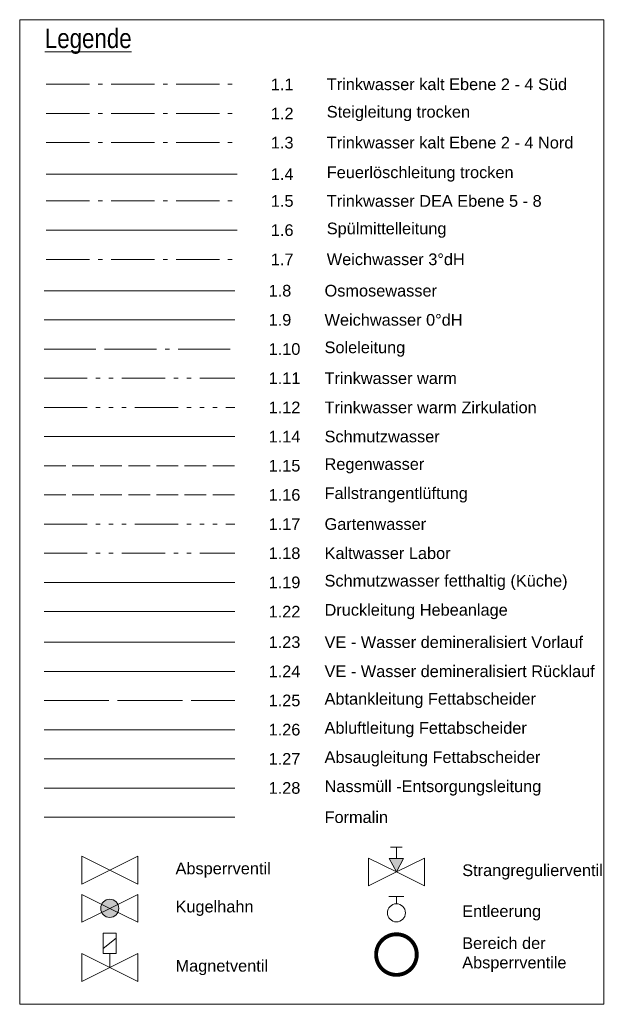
# Model space of a CAD drawing. Header units: metres. Extents: x -5 to 278, y -19 to 180.
# Tile 31 of 59: x 264 to 278, y -19 to 3. Entities that reach past the tile are written whole.
import ezdxf

# ---------------------------------------------------------------- set-up
doc = ezdxf.new("R2010")
doc.units = ezdxf.units.M
doc.header["$LTSCALE"] = 0.1
for name, pattern in [('_PGMM_2Ge_Pkt', [30, 12, -2, 12, -2, 0, -2]), ('_PGMM_Ge', [17, 15, -2]), ('_PGMM_Ge_2Pkt', [16, 10, -2, 0, -2, 0, -2]), ('_PGMM_Ge_3Pkt', [18, 10, -2, 0, -2, 0, -2, 0, -2]), ('_PGMM_Ge_Ku', [6.5, 5, -1.5]), ('_PGMM_Ge_Pkt', [14, 10, -2, 0, -2])]:
    doc.linetypes.add(name, pattern=pattern)
doc.layers.get('0').update_dxf_attribs({"linetype": 'CONTINUOUS', "lineweight": 20})
for name, color, linetype, lineweight in [('S_DL Hebeanlage', 24, '_PGMM_SW_DRUCK', 20), ('S_Fallstrangentlüftung', 24, '_PGMM_Ge_Ku', 20), ('S_Fettabscheider_Abluftleitung', 91, 'CONTINUOUS', 20), ('S_Fettabscheider_Absaugleitung', 151, 'CONTINUOUS', 20), ('S_Fettabscheider_Abtank', 40, '_PGMM_Ge', 20), ('S_Feuerlöschleitung trocken', 90, '_PGMM_FLT', 20), ('S_Formalin', 6, 'CONTINUOUS', 20), ('S_Gartenwasser', 90, '_PGMM_Ge_3Pkt', 20), ('S_Kaltwasser', 90, '_PGMM_Ge_Pkt', 20), ('S_Kaltwasser_Labor', 90, '_PGMM_Ge_2Pkt', 20), ('S_Nassmüll_Entsorgung', 200, 'CONTINUOUS', 20), ('S_Osmosewasser', 90, '_PGMM_OW', 20), ('S_Regenwasser', 162, '_PGMM_Ge_Ku', 20), ('S_Schmutzwasser', 34, 'CONTINUOUS', 20), ('S_Schmutzwasser fetthaltig', 24, '_PGMM_SW_FETT', 20), ('S_Soleleitung', 90, '_PGMM_2Ge_Pkt', 20), ('S_Spülmittelleitung', 40, 'CONTINUOUS', 20), ('S_Symbol Absperrventile', 190, 'CONTINUOUS', 20), ('S_VE_Wasser', 2, '_PGMM_VE', 20), ('S_Warmwasser', 10, '_PGMM_Ge_2Pkt', 20), ('S_Weichwasser_0dH', 90, '_PGMM_EH', 20), ('S_Weichwasser_3dH', 140, '_PGMM_Ge_Pkt', 20), ('S_Zirkulation', 21, '_PGMM_Ge_3Pkt', 20)]:
    doc.layers.add(name, color=color, linetype=linetype, lineweight=lineweight)
doc.styles.add('ACS_ISOCT', font='ISOCT')
doc.styles.add('Arial', font='arial.ttf')
doc.styles.add('ARIAL_NARROW', font='ARIALN.TTF')
doc.linetypes.add('_PGMM_EH', pattern='A,8,0,["EH",ACS_ISOCT,S=1,R=0,X=0,Y=-0.5],-2.2', length=10.2)
doc.linetypes.add('_PGMM_FLT', pattern='A,8,0,["FLT",ACS_ISOCT,S=1,R=0,X=0,Y=-0.5],-3.2', length=11.2)
doc.linetypes.add('_PGMM_OW', pattern='A,8,0,["OW",ACS_ISOCT,S=1,R=0,X=0,Y=-0.5],-2.2', length=10.2)
doc.linetypes.add('_PGMM_SW_DRUCK', pattern='A,8,0,["DS",ACS_ISOCT,S=1.7,R=0,X=0,Y=-0.85],-3.6', length=11.6)
doc.linetypes.add('_PGMM_SW_FETT', pattern='A,8,0,["SWF",ACS_ISOCT,S=1.7,R=0,X=0,Y=-0.85],-5.4', length=13.4)
doc.linetypes.add('_PGMM_VE', pattern='A,8,0,["VE",ACS_ISOCT,S=1,R=0,X=0,Y=-0.5],-2.2', length=10.2)

# ---------------------------------------------------------------- blocks, each defined once
blk = doc.blocks.new('*U22')
at = {"color": 0, "linetype": 'ByBlock'}
for points in [[(0, 0), (-179.5, 89.7), (-179.5, -89.7), (0, 0)], [(0, 0), (179.5, 89.7), (179.5, -89.7), (0, 0)]]:
    blk.add_lwpolyline(points, dxfattribs=at)
blk = doc.blocks.new('*U23')
at = {"linetype": 'ByBlock'}
h = blk.add_hatch(color=0, dxfattribs=at)
edge = h.paths.add_edge_path()
edge.add_arc((0, 0), 58.2, 0, 360)
at = {"color": 0, "linetype": 'ByBlock'}
for points in [[(0, 0), (-179.5, 89.7), (-179.5, -89.7), (0, 0)], [(0, 0), (179.5, 89.7), (179.5, -89.7), (0, 0)]]:
    blk.add_lwpolyline(points, dxfattribs=at)
blk.add_circle((0, 0), 58.2, dxfattribs=at)
blk = doc.blocks.new('*U15')
at = {"color": 0, "linetype": 'ByBlock'}
blk.add_line((0, 0), (0, 89.7), dxfattribs=at)
for points in [[(-41.6, 122.7), (-41.6, 221.5), (41.6, 221.5), (41.6, 89.7), (-41.6, 89.7), (-41.6, 122.7), (41.6, 188.5)], [(0, 0), (-179.5, 89.7), (-179.5, -89.7), (0, 0)], [(0, 0), (179.5, 89.7), (179.5, -89.7), (0, 0)]]:
    blk.add_lwpolyline(points, dxfattribs=at)
blk = doc.blocks.new('Entleerung')
at = {"color": 0, "linetype": 'ByBlock'}
for points in [[(-0.0483, 0.1056), (0.0483, 0.1056)], [(0, 0.058), (0, 0.1056)]]:
    blk.add_lwpolyline(points, dxfattribs=at)
blk.add_circle((0, 0), 0.058, dxfattribs=at)
blk = doc.blocks.new('*U16')
at = {"linetype": 'ByBlock'}
h = blk.add_hatch(color=0, dxfattribs=at)
h.dxf.hatch_style = 1
h.paths.add_polyline_path([(0, 0), (-46, 86.1), (46, 86.1)])
at = {"color": 0, "linetype": 'ByBlock'}
for points in [[(-37.7, 160.4), (37.7, 160.4)], [(0, 86.1), (0, 160.4)], [(0, 0), (-179.8, 89.9), (-179.8, -89.9), (0, 0)], [(0, 0), (-46, 86.1), (46, 86.1), (0, 0)], [(0, 0), (179.8, 89.9), (179.8, -89.9), (0, 0)]]:
    blk.add_lwpolyline(points, dxfattribs=at)
blk = doc.blocks.new('Sym_Absperrventile')
at = {"color": 0, "linetype": 'ByBlock', "const_width": 0.1}
blk.add_lwpolyline([(0, -0.522, 1), (0, 0.522, 1), (0, -0.522, -0.209016)], format="xyb", dxfattribs=at)

msp = doc.modelspace()

# ---------------------------------------------------------------- linework, layer by layer
msp.add_lwpolyline([(264.398, 3.474), (277.898, 3.474), (277.898, -19.31), (264.398, -19.31)], close=True)
at = {"layer": 'S_DL Hebeanlage'}
msp.add_line((264.961, -10.223), (269.371, -10.223), dxfattribs=at)
at = {"layer": 'S_Fallstrangentlüftung'}
msp.add_line((264.961, -7.523), (269.371, -7.523), dxfattribs=at)
at = {"layer": 'S_Fettabscheider_Abluftleitung'}
msp.add_line((264.961, -12.955), (269.371, -12.955), dxfattribs=at)
at = {"layer": 'S_Fettabscheider_Absaugleitung'}
msp.add_line((264.961, -13.63), (269.371, -13.63), dxfattribs=at)
at = {"layer": 'S_Fettabscheider_Abtank'}
msp.add_line((264.961, -12.28), (269.371, -12.28), dxfattribs=at)
at = {"layer": 'S_Feuerlöschleitung trocken', "ltscale": 1.5}
msp.add_line((265.013, -0.098), (269.423, -0.098), dxfattribs=at)
at = {"layer": 'S_Formalin'}
msp.add_line((264.961, -14.98), (269.371, -14.98), dxfattribs=at)
at = {"layer": 'S_Gartenwasser'}
msp.add_line((264.961, -8.198), (269.371, -8.198), dxfattribs=at)
at = {"layer": 'S_Kaltwasser'}
for p, q in [((265.013, 1.979), (269.423, 1.979)), ((265.013, 1.304), (269.423, 1.304)), ((265.013, 0.629), (269.423, 0.629)), ((265.013, -0.721), (269.423, -0.721))]:
    msp.add_line(p, q, dxfattribs=at)
at = {"layer": 'S_Kaltwasser_Labor'}
msp.add_line((264.961, -8.873), (269.371, -8.873), dxfattribs=at)
at = {"layer": 'S_Nassmüll_Entsorgung'}
msp.add_line((264.961, -14.305), (269.371, -14.305), dxfattribs=at)
at = {"layer": 'S_Osmosewasser', "ltscale": 1.5}
msp.add_line((264.961, -2.798), (269.371, -2.798), dxfattribs=at)
at = {"layer": 'S_Regenwasser'}
msp.add_line((264.961, -6.848), (269.371, -6.848), dxfattribs=at)
at = {"layer": 'S_Schmutzwasser'}
msp.add_line((264.961, -6.173), (269.371, -6.173), dxfattribs=at)
at = {"layer": 'S_Schmutzwasser fetthaltig'}
msp.add_line((264.961, -9.548), (269.371, -9.548), dxfattribs=at)
at = {"layer": 'S_Soleleitung'}
msp.add_line((264.961, -4.148), (269.371, -4.148), dxfattribs=at)
at = {"layer": 'S_Spülmittelleitung'}
msp.add_line((265.013, -1.396), (269.423, -1.396), dxfattribs=at)
at = {"layer": 'S_VE_Wasser', "ltscale": 1.5}
for p, q in [((264.961, -10.93), (269.371, -10.93)), ((264.961, -11.605), (269.371, -11.605))]:
    msp.add_line(p, q, dxfattribs=at)
at = {"layer": 'S_Warmwasser'}
msp.add_line((264.961, -4.823), (269.371, -4.823), dxfattribs=at)
at = {"layer": 'S_Weichwasser_0dH', "ltscale": 1.5}
msp.add_line((264.961, -3.473), (269.371, -3.473), dxfattribs=at)
at = {"layer": 'S_Weichwasser_3dH'}
msp.add_line((265.013, -2.071), (269.423, -2.071), dxfattribs=at)
at = {"layer": 'S_Zirkulation'}
msp.add_line((264.961, -5.498), (269.371, -5.498), dxfattribs=at)

# ---------------------------------------------------------------- block references
for name, p, xscale, yscale, zscale in [('*U16', (273.107, -16.248), 0.003600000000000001, 0.003600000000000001, 0.003600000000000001), ('*U22', (266.48, -16.206), 0.003600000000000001, 0.003600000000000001, 0.003600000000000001), ('*U23', (266.48, -17.089), 0.003600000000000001, 0.003600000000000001, 0.003600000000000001), ('Entleerung', (273.107, -17.193), 3.6, 3.6, 3.6), ('*U15', (266.48, -18.459), 0.003600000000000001, 0.003600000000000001, 0.003600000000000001)]:
    msp.add_blockref(name, p, dxfattribs=dict(xscale=xscale, yscale=yscale, zscale=zscale))
at = {"layer": 'S_Symbol Absperrventile', "xscale": 0.8999999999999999, "yscale": 0.8999999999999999, "zscale": 0.8999999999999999}
msp.add_blockref('Sym_Absperrventile', (273.107, -18.159), dxfattribs=at)

# ---------------------------------------------------------------- texts
for s, insert, char_height, width, attachment_point, style in [('{\\LLegende}', (264.979, 3.268), 0.45, 1.98898, 1, 'ARIAL_NARROW'), ('1.1 ', (270.204, 1.978), 0.27, 9.13166, 4, 'Arial'), ('Trinkwasser kalt Ebene 2 - 4 Süd', (271.496, 1.978), 0.27, 9.13166, 4, 'Arial'), ('1.2 ', (270.204, 1.303), 0.27, 9.13166, 4, 'Arial'), ('Steigleitung trocken', (271.496, 1.303), 0.27, 9.13166, 4, 'Arial'), ('1.3 ', (270.204, 0.628), 0.27, 9.13166, 4, 'Arial'), ('Trinkwasser kalt Ebene 2 - 4 Nord', (271.496, 0.628), 0.27, 9.13166, 4, 'Arial'), ('1.4', (270.204, -0.098), 0.27, 9.13166, 4, 'Arial'), ('Feuerlöschleitung trocken', (271.496, -0.098), 0.27, 9.13166, 4, 'Arial'), ('1.5', (270.204, -0.722), 0.27, 9.13166, 4, 'Arial'), ('Trinkwasser DEA Ebene 5 - 8', (271.496, -0.722), 0.27, 9.13166, 4, 'Arial'), ('1.6', (270.204, -1.397), 0.27, 9.13166, 4, 'Arial'), ('Spülmittelleitung', (271.496, -1.397), 0.27, 9.13166, 4, 'Arial'), ('1.7', (270.204, -2.072), 0.27, 9.13166, 4, 'Arial'), ('Weichwasser 3°dH', (271.496, -2.072), 0.27, 9.13166, 4, 'Arial'), ('1.8', (270.152, -2.798), 0.27, 9.13166, 4, 'Arial'), ('Osmosewasser', (271.445, -2.798), 0.27, 9.13166, 4, 'Arial'), ('1.9', (270.152, -3.473), 0.27, 9.13166, 4, 'Arial'), ('Weichwasser 0°dH', (271.445, -3.473), 0.27, 9.13166, 4, 'Arial'), ('1.10', (270.152, -4.148), 0.27, 9.13166, 4, 'Arial'), ('Soleleitung', (271.445, -4.148), 0.27, 9.13166, 4, 'Arial'), ('1.11', (270.152, -4.823), 0.27, 9.13166, 4, 'Arial'), ('Trinkwasser warm', (271.445, -4.823), 0.27, 9.13166, 4, 'Arial'), ('1.12', (270.152, -5.498), 0.27, 9.13166, 4, 'Arial'), ('Trinkwasser warm Zirkulation', (271.445, -5.498), 0.27, 9.13166, 4, 'Arial'), ('1.14', (270.152, -6.173), 0.27, 9.13166, 4, 'Arial'), ('Schmutzwasser', (271.445, -6.173), 0.27, 9.13166, 4, 'Arial'), ('1.15', (270.152, -6.848), 0.27, 9.13166, 4, 'Arial'), ('Regenwasser', (271.445, -6.848), 0.27, 9.13166, 4, 'Arial'), ('1.16', (270.152, -7.523), 0.27, 9.13166, 4, 'Arial'), ('Fallstrangentlüftung', (271.445, -7.523), 0.27, 9.13166, 4, 'Arial'), ('1.17', (270.152, -8.198), 0.27, 9.13166, 4, 'Arial'), ('Gartenwasser', (271.445, -8.198), 0.27, 9.13166, 4, 'Arial'), ('1.18', (270.152, -8.873), 0.27, 9.13166, 4, 'Arial'), ('Kaltwasser Labor', (271.445, -8.873), 0.27, 9.13166, 4, 'Arial'), ('1.19', (270.152, -9.548), 0.27, 9.13166, 4, 'Arial'), ('Schmutzwasser fetthaltig (Küche)', (271.445, -9.548), 0.27, 9.13166, 4, 'Arial'), ('1.22', (270.152, -10.223), 0.27, 9.13166, 4, 'Arial'), ('Druckleitung Hebeanlage', (271.445, -10.223), 0.27, 9.13166, 4, 'Arial'), ('1.23', (270.152, -10.93), 0.27, 9.13166, 4, 'Arial'), ('VE - Wasser demineralisiert Vorlauf', (271.445, -10.93), 0.27, 9.13166, 4, 'Arial'), ('1.24', (270.152, -11.605), 0.27, 9.13166, 4, 'Arial'), ('VE - Wasser demineralisiert Rücklauf', (271.445, -11.605), 0.27, 9.13166, 4, 'Arial'), ('1.25', (270.152, -12.28), 0.27, 9.13166, 4, 'Arial'), ('Abtankleitung Fettabscheider', (271.445, -12.28), 0.27, 9.13166, 4, 'Arial'), ('Abluftleitung Fettabscheider', (271.445, -12.955), 0.27, 9.13166, 4, 'Arial'), ('1.26', (270.152, -12.955), 0.27, 9.13166, 4, 'Arial'), ('Absaugleitung Fettabscheider', (271.445, -13.63), 0.27, 9.13166, 4, 'Arial'), ('1.27', (270.152, -13.63), 0.27, 9.13166, 4, 'Arial'), ('Nassmüll -Entsorgungsleitung', (271.445, -14.305), 0.27, 9.13166, 4, 'Arial'), ('1.28', (270.152, -14.305), 0.27, 9.13166, 4, 'Arial'), ('Formalin', (271.445, -14.98), 0.27, 9.13166, 4, 'Arial'), ('Absperrventil', (268, -16.206), 0.27, 9.13166, 4, 'Arial'), ('Strangregulierventil', (274.628, -16.248), 0.27, 9.13166, 4, 'Arial'), ('Kugelhahn', (268, -17.089), 0.27, 1.46007, 4, 'Arial'), ('Entleerung', (274.627, -17.193), 0.27, 9.13166, 4, 'Arial'), ('Bereich der \\PAbsperrventile', (274.627, -18.159), 0.27, 9.13166, 4, 'Arial'), ('Magnetventil', (268, -18.459), 0.27, 9.13166, 4, 'Arial')]:
    msp.add_mtext(s, dxfattribs=dict(insert=insert, char_height=char_height, width=width, attachment_point=attachment_point, style=style))

doc.saveas('drawing.dxf')
